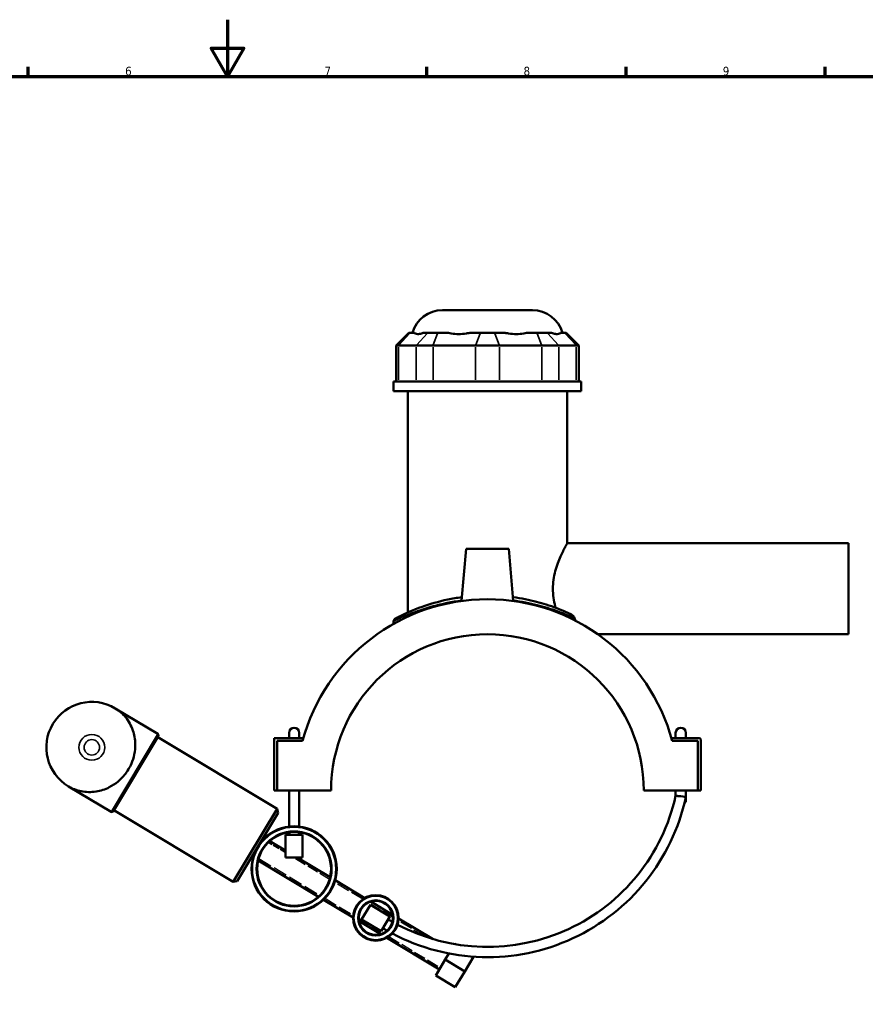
# Model space of a CAD drawing. Header units: millimetres. Extents: x 0 to 1081, y -8 to 1311.
# Tile 3 of 6: x 347 to 645, y 248 to 594. Entities that reach past the tile are written whole.
import ezdxf

# ---------------------------------------------------------------- set-up
doc = ezdxf.new("R2010")
doc.units = ezdxf.units.MM
doc.linetypes.add('DASHED', pattern=[0.2067, 0.1654, -0.0413])
for name, color, linetype, lineweight in [('Border (ANSI)', 7, 'Continuous', 70), ('Hidden Narrow (ANSI)', 7, 'DASHED', 25), ('Visible (ANSI)', 7, 'Continuous', 50), ('Visible Narrow (ANSI)', 7, 'Continuous', 35)]:
    doc.layers.add(name, color=color, linetype=linetype, lineweight=lineweight)
doc.styles.add('Note Text (ANSI)', font='tahoma.ttf')

# ---------------------------------------------------------------- blocks, each defined once
blk = doc.blocks.new('Borders Default Border')
at = {"layer": 'Border (ANSI)'}
for p, q in [((350.4166793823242, 574.0000152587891), (350.4166793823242, 577.4480056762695)), ((490.5833435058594, 574.0000152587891), (490.5833435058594, 577.4480056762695)), ((560.6666564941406, 574.0000152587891), (560.6666564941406, 577.4480056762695)), ((630.7500076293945, 574.0000152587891), (630.7500076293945, 577.4480056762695))]:
    blk.add_line(p, q, dxfattribs=at)
at = {"layer": 'Border (ANSI)', "flags": 128}
for points in [[(420.4999923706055, 594.0000152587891), (420.4999923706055, 574.0000152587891), (414.7264862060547, 584.0000152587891), (426.2734985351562, 584.0000152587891), (420.4999923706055, 574.0000152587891)], [(20, 20), (20, 574.0000152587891), (820.9999847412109, 574.0000152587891), (820.9999847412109, 20), (20, 20)]]:
    blk.add_lwpolyline(points, dxfattribs=at)
at = {"layer": 'Border (ANSI)', "char_height": 3.048000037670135, "attachment_point": 7, "style": 'Note Text (ANSI)'}
for s, insert in [('6', (384.485404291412, 574.3357795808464)), ('7', (454.5979985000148, 574.4)), ('8', (524.6301253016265, 574.3308395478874)), ('9', (594.7012666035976, 574.3407196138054))]:
    blk.add_mtext(s, dxfattribs=dict(at, insert=insert))

msp = doc.modelspace()

# ---------------------------------------------------------------- linework, layer by layer
at = {"layer": 'Hidden Narrow (ANSI)', "ltscale": 0.6811114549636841}
for p, q in [((433.0521235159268, 305.6005620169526), (432.7455591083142, 305.7847644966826)), ((429.3916311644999, 300.2028910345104), (429.6981955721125, 300.0186885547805))]:
    msp.add_line(p, q, dxfattribs=at)
at = {"layer": 'Hidden Narrow (ANSI)', "ltscale": 13.57913494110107}
msp.add_line((440.9261046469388, 300.8693968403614), (434.8150651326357, 304.5412798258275), dxfattribs=at)
at = {"layer": 'Hidden Narrow (ANSI)', "ltscale": 30.4442310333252}
msp.add_line((431.4611371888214, 298.9594063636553), (453.0371441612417, 285.9952334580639), dxfattribs=at)
at = {"layer": 'Hidden Narrow (ANSI)', "ltscale": 24.08186912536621}
msp.add_line((456.391072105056, 291.5771069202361), (443.5908494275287, 299.2682566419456), dxfattribs=at)
at = {"layer": 'Hidden Narrow (ANSI)', "ltscale": 27.97360610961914}
for p, q in [((468.0665436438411, 284.561775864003), (458.1540137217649, 290.5178247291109)), ((454.8000857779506, 284.9359512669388), (464.7126157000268, 278.9799024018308))]:
    msp.add_line(p, q, dxfattribs=at)
at = {"layer": 'Hidden Narrow (ANSI)', "ltscale": 24.38165855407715}
for p, q in [((478.6500861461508, 278.2025419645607), (470.0103731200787, 283.3938052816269)), ((466.6564451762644, 277.8119318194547), (475.2961582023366, 272.6206685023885))]:
    msp.add_line(p, q, dxfattribs=at)
at = {"layer": 'Hidden Narrow (ANSI)', "ltscale": 25.80440139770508}
msp.add_line((489.7377816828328, 271.5403823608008), (480.5939156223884, 277.0345713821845), dxfattribs=at)
at = {"layer": 'Hidden Narrow (ANSI)', "ltscale": 25.61503219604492}
msp.add_line((477.2399876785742, 271.4526979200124), (495.3935133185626, 260.5449592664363), dxfattribs=at)
at = {"layer": 'Visible (ANSI)'}
for p, q in [((496.1034199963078, 491.806616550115), (527.7487892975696, 491.806616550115)), ((484.2324188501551, 483.826616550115), (479.832418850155, 479.4266165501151)), ((484.2324188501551, 483.826616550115), (484.7348139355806, 483.826616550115)), ((486.2753458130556, 483.826616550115), (484.7348139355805, 483.826616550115)), ((490.9130114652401, 483.826616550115), (489.3724795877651, 483.826616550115)), ((490.9130114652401, 483.826616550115), (494.484905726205, 483.826616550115)), ((498.2040786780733, 483.826616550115), (494.484905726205, 483.826616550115)), ((509.4003939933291, 483.826616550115), (505.6812210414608, 483.826616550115)), ((509.4003939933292, 483.826616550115), (514.4518153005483, 483.826616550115)), ((518.1709882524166, 483.826616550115), (514.4518153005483, 483.826616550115)), ((529.3673035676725, 483.826616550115), (525.6481306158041, 483.826616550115)), ((529.3673035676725, 483.826616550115), (532.9391978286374, 483.826616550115)), ((534.4797297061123, 483.826616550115), (532.9391978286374, 483.826616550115)), ((539.1173953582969, 483.826616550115), (537.5768634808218, 483.826616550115)), ((539.1173953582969, 483.826616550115), (539.6197904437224, 483.826616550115)), ((539.6197904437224, 483.826616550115), (544.0197904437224, 479.4266165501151)), ((480.6697439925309, 479.4266165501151), (479.832418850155, 479.4266165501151)), ((479.832418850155, 479.4266165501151), (479.832418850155, 466.726616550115)), ((480.6697439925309, 479.426616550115), (486.8479415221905, 479.426616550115)), ((492.8010986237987, 479.426616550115), (486.8479415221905, 479.426616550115)), ((492.8010986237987, 479.426616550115), (507.7165868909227, 479.426616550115)), ((516.1356224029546, 479.426616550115), (507.7165868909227, 479.426616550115)), ((516.1356224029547, 479.426616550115), (531.0511106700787, 479.426616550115)), ((537.004267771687, 479.426616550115), (531.0511106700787, 479.426616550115)), ((537.004267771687, 479.426616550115), (543.1824653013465, 479.4266165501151)), ((544.0197904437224, 479.4266165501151), (543.1824653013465, 479.4266165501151)), ((544.0197904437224, 479.4266165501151), (544.0197904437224, 466.726616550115)), ((544.9261046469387, 466.726616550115), (478.9261046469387, 466.726616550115)), ((478.9261046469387, 463.306616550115), (478.9261046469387, 466.726616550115)), ((544.9261046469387, 463.306616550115), (544.9261046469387, 466.726616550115)), ((544.9261046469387, 463.306616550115), (478.9261046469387, 463.306616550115)), ((483.8761046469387, 385.453620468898), (483.8761046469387, 463.306616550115)), ((539.9761046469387, 409.8066165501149), (539.9761046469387, 463.306616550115)), ((539.9761046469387, 409.806616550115), (638.9261046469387, 409.806616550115)), ((638.9261046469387, 377.806616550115), (638.9261046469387, 409.806616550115)), ((504.4261046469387, 407.806616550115), (502.8252369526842, 389.5086150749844)), ((519.4261046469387, 407.806616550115), (504.4261046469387, 407.806616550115)), ((519.4261046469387, 407.806616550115), (521.0269723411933, 389.5086150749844)), ((478.9261046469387, 382.3384702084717), (478.9261046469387, 381.4835489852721)), ((550.7459758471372, 377.806616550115), (638.9261046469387, 377.806616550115)), ((396.0222556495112, 342.717927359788), (381.0218278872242, 351.731093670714)), ((442.1261046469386, 343.1066165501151), (442.1261046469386, 341.3066165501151)), ((445.7261046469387, 341.3066165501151), (445.7261046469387, 343.1066165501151)), ((578.1261046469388, 343.106616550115), (578.1261046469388, 341.3066165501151)), ((581.7261046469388, 341.3066165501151), (581.7261046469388, 343.106616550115)), ((396.1933202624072, 342.031824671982), (380.2271399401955, 315.4596383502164)), ((437.9369989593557, 316.3663753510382), (395.9358012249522, 341.6032410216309)), ((436.9261046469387, 341.3066165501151), (447.1979623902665, 341.3066165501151)), ((436.9261046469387, 322.8566165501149), (436.9261046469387, 341.3066165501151)), ((446.9204710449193, 340.306616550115), (437.9261046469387, 340.306616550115)), ((437.9261046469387, 340.306616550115), (437.9261046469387, 322.856616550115)), ((586.4261046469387, 341.3066165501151), (576.6542469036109, 341.3066165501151)), ((585.9261046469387, 340.306616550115), (576.9317382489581, 340.306616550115)), ((585.9261046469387, 322.8566165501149), (585.9261046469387, 340.306616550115)), ((586.9261046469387, 322.8566165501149), (586.9261046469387, 340.8066165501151)), ((379.5410372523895, 315.2885737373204), (364.5406094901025, 324.3017400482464)), ((437.9261046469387, 322.8566165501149), (436.9261046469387, 322.8566165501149)), ((437.9261046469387, 322.856616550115), (456.9261273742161, 322.856616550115)), ((442.1261046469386, 322.856616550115), (442.1261046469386, 310.1598650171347)), ((445.7261046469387, 322.856616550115), (445.7261046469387, 310.1598650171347)), ((566.9260819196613, 322.8566165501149), (585.9261046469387, 322.8566165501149)), ((578.1261046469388, 320.9817111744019), (578.1261046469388, 322.8566165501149)), ((581.7261046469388, 320.5928064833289), (581.7261046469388, 322.8566165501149)), ((585.9261046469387, 322.8566165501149), (586.9261046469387, 322.8566165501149)), ((579.9261046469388, 320.786616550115), (581.7261046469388, 320.5928064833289)), ((581.3030252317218, 318.7460825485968), (581.7261046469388, 318.7460825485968)), ((581.7261046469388, 320.5928064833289), (581.6848470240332, 320.4034387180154)), ((581.7261046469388, 320.5928064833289), (581.7261046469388, 318.7460825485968)), ((422.4858567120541, 290.6513563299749), (380.4846589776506, 315.8882220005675)), ((422.4858567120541, 290.6513563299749), (437.9369989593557, 316.3663753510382)), ((438.2791281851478, 314.9941699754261), (437.9369989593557, 316.3663753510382)), ((438.2791281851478, 314.9941699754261), (423.8580620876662, 290.9934855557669)), ((433.1287474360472, 306.422496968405), (433.5943330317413, 306.1427449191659)), ((435.3836829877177, 305.067594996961), (440.9261046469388, 301.7373720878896)), ((446.9261046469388, 307.2682566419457), (440.9261046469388, 307.2682566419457)), ((440.9261046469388, 299.2682566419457), (440.9261046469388, 307.2682566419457)), ((442.1261046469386, 308.1430381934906), (442.1261046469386, 307.2682566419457)), ((445.7261046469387, 308.1430381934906), (445.7261046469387, 307.2682566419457)), ((446.9261046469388, 299.2682566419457), (446.9261046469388, 307.2682566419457)), ((429.0084428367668, 299.565158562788), (429.4740284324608, 299.285406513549)), ((431.2633783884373, 298.210256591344), (452.4685263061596, 285.4689182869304)), ((446.9261046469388, 299.2682566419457), (440.9261046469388, 299.2682566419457)), ((445.035402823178, 299.2682566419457), (456.5888309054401, 292.3262566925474)), ((423.8580620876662, 290.9934855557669), (422.4858567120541, 290.6513563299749)), ((458.3781808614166, 291.2511067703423), (468.7747886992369, 285.0041945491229)), ((454.2578762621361, 284.3937683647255), (464.6544840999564, 278.146856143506)), ((470.7697106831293, 282.6388910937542), (467.679482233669, 277.4958872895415)), ((477.6270490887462, 278.5185864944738), (470.7697106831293, 282.6388910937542)), ((470.880049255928, 283.7392263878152), (478.5467866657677, 279.1325858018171)), ((474.5368206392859, 273.3755826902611), (467.679482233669, 277.4958872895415)), ((474.5368206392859, 273.3755826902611), (477.6270490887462, 278.5185864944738)), ((480.6520472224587, 277.8676176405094), (492.8259112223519, 270.5528221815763)), ((466.7597446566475, 276.8818879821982), (474.4264820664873, 272.2752473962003)), ((476.5317426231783, 271.0102792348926), (495.0103249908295, 259.9072267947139)), ((500.3545198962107, 268.8014607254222), (500.4157477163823, 268.9033609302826)), ((500.4157477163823, 268.9033609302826), (500.67696530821, 268.746405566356)), ((493.7252068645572, 257.7684310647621), (497.0704772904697, 263.3358959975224)), ((497.0704772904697, 263.3358959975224), (498.3736295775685, 265.5047056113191)), ((503.9278156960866, 259.2155913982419), (497.0704772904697, 263.3358959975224)), ((507.0278088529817, 264.3748464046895), (503.9278156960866, 259.2155913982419)), ((493.7252068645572, 257.7684310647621), (500.582545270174, 253.6481264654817)), ((503.9278156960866, 259.2155913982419), (500.582545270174, 253.6481264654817))]:
    msp.add_line(p, q, dxfattribs=at)
for centre, radius in [((443.9261046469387, 295.2682566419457), 15), ((443.9261046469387, 295.2682566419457), 14.80000000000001), ((443.9261046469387, 295.2682566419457), 13.2), ((443.9261046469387, 295.2682566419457), 13), ((472.6532656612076, 278.0072368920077), 8.000000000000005), ((472.6532656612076, 278.0072368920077), 7.80000000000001), ((472.6532656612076, 278.0072368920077), 6.199999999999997), ((472.6532656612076, 278.0072368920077), 6.000000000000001)]:
    msp.add_circle(centre, radius, dxfattribs=at)
for centre, radius, start, end in [((496.1034199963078, 480.806616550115), 11, 90, 164.0650719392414), ((527.7487892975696, 480.806616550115), 11, 15.93492806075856, 90), ((511.9261046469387, 322.806616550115), 67.32000000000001, 15.06724165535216, 164.9327583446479), ((480.0261046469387, 382.3384702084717), 1.1, 118.1845241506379, 180), ((511.9261046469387, 322.806616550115), 54.99999999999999, 0.05208707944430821, 179.9479129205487), ((372.7812186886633, 338.0164168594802), 16.00000000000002, 59.00000000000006, 239), ((443.9261046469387, 343.1066165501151), 1.799999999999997, 0, 180), ((579.9261046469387, 343.106616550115), 1.799999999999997, 0, 180), ((395.7647366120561, 342.289343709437), 0.5, 329.0000000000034, 59.0000000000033), ((586.4261046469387, 340.8066165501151), 0.4999999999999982, 0, 90), ((511.9261046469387, 335.6018009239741), 71.3951843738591, 242.0652717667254, 347.7090197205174), ((511.9261046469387, 335.6018009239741), 67.7951843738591, 242.1877027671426, 347.54628543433), ((379.7985562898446, 315.7171573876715), 0.5, 239.0000000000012, 328.9999999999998), ((511.9261046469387, 335.6018009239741), 67.79518437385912, 239, 240.451035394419), ((511.9261046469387, 335.6018009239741), 71.39518437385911, 239, 240.3886388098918)]:
    msp.add_arc(centre, radius, start, end, dxfattribs=at)
for points, knots in [([(486.2753458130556, 483.826616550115), (486.342366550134, 483.7470535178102), (486.4219261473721, 483.6772615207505), (486.7533915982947, 483.4704414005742), (487.0777350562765, 483.4026909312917), (487.4322564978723, 483.4026909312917), (487.786777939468, 483.4026909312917), (488.2363079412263, 483.4704414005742), (488.9499271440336, 483.6772615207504), (489.1584455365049, 483.7470535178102), (489.3724795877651, 483.826616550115)], [4.45870577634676, 4.45870577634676, 4.45870577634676, 4.45870577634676, 4.56597929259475, 4.56597929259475, 4.843902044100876, 4.843902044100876, 4.843902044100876, 5.121824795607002, 5.121824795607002, 5.229098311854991, 5.229098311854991, 5.229098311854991, 5.229098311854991]), ([(498.2040786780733, 483.826616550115), (498.51289436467, 483.7470535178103), (498.8339270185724, 483.6772615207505), (500.0163091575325, 483.4704414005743), (500.9245300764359, 483.4026909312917), (501.7804205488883, 483.4026909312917), (502.6363110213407, 483.4026909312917), (503.5963859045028, 483.4704414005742), (504.9370613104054, 483.6772615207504), (505.3115104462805, 483.7470535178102), (505.6812210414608, 483.826616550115)], [4.458705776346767, 4.458705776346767, 4.458705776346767, 4.458705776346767, 4.565979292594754, 4.565979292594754, 4.843902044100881, 4.843902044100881, 4.843902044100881, 5.121824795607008, 5.121824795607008, 5.229098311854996, 5.229098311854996, 5.229098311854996, 5.229098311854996]), ([(518.1709882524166, 483.826616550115), (518.5406988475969, 483.7470535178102), (518.915147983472, 483.6772615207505), (520.2558233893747, 483.4704414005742), (521.2158982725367, 483.4026909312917), (522.0717887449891, 483.4026909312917), (522.9276792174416, 483.4026909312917), (523.8359001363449, 483.4704414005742), (525.0182822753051, 483.6772615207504), (525.3393149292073, 483.7470535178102), (525.6481306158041, 483.826616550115)], [4.458705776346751, 4.458705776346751, 4.458705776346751, 4.458705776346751, 4.565979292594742, 4.565979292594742, 4.843902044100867, 4.843902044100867, 4.843902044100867, 5.121824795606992, 5.121824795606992, 5.229098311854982, 5.229098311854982, 5.229098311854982, 5.229098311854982]), ([(534.4797297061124, 483.826616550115), (534.6937637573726, 483.7470535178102), (534.9022821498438, 483.6772615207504), (535.6159013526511, 483.4704414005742), (536.0654313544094, 483.4026909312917), (536.4199527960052, 483.4026909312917), (536.7744742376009, 483.4026909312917), (537.0988176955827, 483.4704414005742), (537.4302831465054, 483.6772615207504), (537.5098427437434, 483.7470535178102), (537.5768634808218, 483.826616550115)], [4.458705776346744, 4.458705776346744, 4.458705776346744, 4.458705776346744, 4.565979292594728, 4.565979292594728, 4.843902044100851, 4.843902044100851, 4.843902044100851, 5.121824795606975, 5.121824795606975, 5.229098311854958, 5.229098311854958, 5.229098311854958, 5.229098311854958]), ([(535.9166290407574, 387.1176135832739), (535.8707265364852, 387.2822457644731), (535.8259694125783, 387.4483768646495), (535.5282091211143, 388.5958196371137), (535.3189024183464, 389.6244741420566), (535.0371224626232, 391.7122261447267), (534.9652561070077, 392.7714463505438), (534.9652561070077, 394.8417867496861), (535.0371224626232, 395.9010069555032), (535.3189024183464, 397.9887589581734), (535.5282091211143, 399.0174134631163), (536.2910961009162, 401.9572586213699), (536.9771944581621, 403.7226875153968), (537.899727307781, 405.8156164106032), (538.212483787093, 406.472585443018), (538.7938894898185, 407.6388579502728), (539.0621390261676, 408.1482478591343), (539.5067871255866, 408.9727656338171), (539.6833252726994, 409.2885574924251), (539.9180537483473, 409.7055603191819), (539.9761046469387, 409.806616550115), (539.9761046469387, 409.806616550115)], [4.282094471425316, 4.282094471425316, 4.282094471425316, 4.282094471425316, 4.335174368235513, 4.335174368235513, 4.645725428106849, 4.645725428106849, 4.956276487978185, 4.956276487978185, 5.26682754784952, 5.26682754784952, 5.577378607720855, 5.577378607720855, 6.198480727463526, 6.198480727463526, 6.507464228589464, 6.507464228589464, 6.816447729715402, 6.816447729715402, 7.12543123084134, 7.12543123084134, 7.434414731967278, 7.434414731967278, 7.434414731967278, 7.434414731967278]), ([(502.9445484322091, 390.8548403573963), (501.2327576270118, 390.6289221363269), (499.5679577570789, 390.3445600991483), (494.6041503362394, 389.314129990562), (491.5512738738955, 388.4109477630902), (485.6912396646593, 386.3294533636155), (483.1339137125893, 385.1423542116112), (480.8253896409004, 384.0011990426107), (480.307579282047, 383.7316789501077), (479.6628569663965, 383.3925352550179), (479.5075462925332, 383.3095338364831), (479.5071638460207, 383.3089551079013)], [16.08955561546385, 16.08955561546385, 16.08955561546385, 16.08955561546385, 16.61720984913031, 16.61720984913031, 17.73341925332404, 17.73341925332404, 19.13307054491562, 19.13307054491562, 19.72211645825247, 19.72211645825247, 20.26084266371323, 20.26084266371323, 20.26084266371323, 20.26084266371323]), ([(541.4350915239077, 384.7797501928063), (540.8483203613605, 385.059145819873), (540.1794710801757, 385.3674440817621), (537.5752076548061, 386.5066470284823), (535.2438693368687, 387.4268823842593), (531.4657999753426, 388.6162928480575), (530.3347945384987, 388.9433153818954), (526.6137043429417, 389.9080298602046), (523.8307918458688, 390.4683521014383), (520.9082196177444, 390.8555767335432)], [11.49602802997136, 11.49602802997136, 11.49602802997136, 11.49602802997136, 11.92032787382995, 11.92032787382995, 12.98032745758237, 12.98032745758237, 13.40036021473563, 13.40036021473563, 14.30168589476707, 14.30168589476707, 14.30168589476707, 14.30168589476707]), ([(542.5718840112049, 383.5030349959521), (542.4956641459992, 383.7297345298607), (542.3702061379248, 383.9559457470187), (542.0424000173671, 384.3628923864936), (541.8487970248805, 384.5356758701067), (541.5742357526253, 384.7080897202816), (541.5060126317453, 384.7459805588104), (541.435091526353, 384.7797501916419)], [-0.1844153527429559, -0.1844153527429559, -0.1844153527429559, -0.1844153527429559, -0.1036647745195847, -0.1036647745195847, -0.02456092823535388, -0.02456092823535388, 0, 0, 0, 0]), ([(381.0218278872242, 351.731093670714), (381.0267251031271, 351.7281511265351), (381.031620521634, 351.7252055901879), (382.3848212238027, 350.9098684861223), (383.6036694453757, 349.8661244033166), (385.7272345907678, 347.2957940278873), (386.6244501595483, 345.7287780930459), (387.7198291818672, 342.4993333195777), (388.0204676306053, 340.8961751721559), (388.0728839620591, 337.9810974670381), (387.9612812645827, 336.7285909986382), (387.4645431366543, 334.4031718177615), (387.1335203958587, 333.350734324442), (386.3891287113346, 331.6211900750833), (386.0414364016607, 330.9420593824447), (385.2528007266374, 329.6295492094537), (384.8163955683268, 329.0037225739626), (383.6387693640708, 327.5344918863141), (382.8649279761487, 326.7481266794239), (381.0449091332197, 325.2178147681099), (379.9914058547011, 324.5312592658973), (377.3929370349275, 323.208994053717), (375.8362912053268, 322.7218048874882), (372.4706114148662, 322.1728346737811), (370.6658012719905, 322.2293595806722), (367.3993808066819, 322.8976592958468), (365.9055949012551, 323.4838302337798), (364.5504057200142, 324.2958579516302), (364.5455067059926, 324.2987975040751), (364.5406094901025, 324.3017400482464)], [-0.002507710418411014, -0.002507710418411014, -0.002507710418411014, -0.002507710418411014, 0, 0, 0.6909332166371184, 0.6909332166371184, 1.420126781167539, 1.420126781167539, 2.013729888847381, 2.013729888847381, 2.430047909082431, 2.430047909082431, 2.773378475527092, 2.773378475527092, 3.004713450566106, 3.004713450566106, 3.236048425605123, 3.236048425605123, 3.579378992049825, 3.579378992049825, 3.995697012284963, 3.995697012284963, 4.589300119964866, 4.589300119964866, 5.318493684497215, 5.318493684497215, 6.009426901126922, 6.009426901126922, 6.011934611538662, 6.011934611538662, 6.011934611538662, 6.011934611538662]), ([(579.9261046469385, 320.786616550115), (579.9166298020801, 320.7876367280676), (579.9071551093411, 320.7886569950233), (579.661382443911, 320.8151253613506), (579.4280180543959, 320.8403253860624), (578.9924566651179, 320.887468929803), (578.794656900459, 320.9089361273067), (578.4642703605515, 320.9448497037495), (578.3347580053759, 320.9589598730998), (578.1675689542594, 320.97718508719), (578.1261046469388, 320.9817111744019), (578.1261046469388, 320.9817111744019)], [-0.5661141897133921, -0.5661141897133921, -0.5661141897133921, -0.5661141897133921, -0.5632553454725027, -0.5632553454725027, -0.4919479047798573, -0.4919479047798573, -0.4201625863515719, -0.4201625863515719, -0.3485961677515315, -0.3485961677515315, -0.2815952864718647, -0.2815952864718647, -0.2815952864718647, -0.2815952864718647])]:
    msp.add_open_spline(points, degree=3, knots=knots, dxfattribs=at)
msp.add_open_spline([(542.8940964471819, 382.5809082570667), (542.7880541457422, 382.8734408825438), (542.6800962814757, 383.181180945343), (542.5718840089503, 383.5030349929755)], degree=3, dxfattribs=at)
at = {"layer": 'Visible Narrow (ANSI)'}
for p, q in [((484.5315604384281, 483.6066165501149), (480.8729974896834, 479.646616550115)), ((490.7097579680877, 483.6066165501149), (487.0511950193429, 479.646616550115)), ((494.4007153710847, 483.6066165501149), (492.8852889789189, 479.646616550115)), ((509.3162036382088, 483.6066165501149), (507.800777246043, 479.646616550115)), ((514.5360056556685, 483.6066165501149), (516.0514320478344, 479.646616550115)), ((529.4514939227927, 483.6066165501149), (530.9669203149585, 479.646616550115)), ((533.1424513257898, 483.6066165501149), (536.8010142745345, 479.646616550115)), ((539.3206488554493, 483.6066165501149), (542.979211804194, 479.646616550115)), ((480.6697439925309, 467.361616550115), (480.6697439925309, 478.791616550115)), ((486.8479415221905, 478.791616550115), (486.8479415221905, 467.361616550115)), ((492.8010986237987, 467.361616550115), (492.8010986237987, 478.791616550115)), ((507.7165868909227, 478.791616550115), (507.7165868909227, 467.361616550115)), ((516.1356224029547, 467.361616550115), (516.1356224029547, 478.791616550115)), ((531.0511106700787, 478.791616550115), (531.0511106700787, 467.361616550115)), ((537.004267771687, 467.361616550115), (537.004267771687, 478.791616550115)), ((543.1824653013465, 478.791616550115), (543.1824653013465, 467.361616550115)), ((379.6424928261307, 315.4574241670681), (395.92080007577, 342.5490769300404)), ((581.6794254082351, 320.4046199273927), (580.0640939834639, 320.7565527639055))]:
    msp.add_line(p, q, dxfattribs=at)
for radius in [4.538129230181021, 2.714791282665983]:
    msp.add_circle((372.7812186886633, 338.0164168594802), radius, dxfattribs=at)
for points, knots in [([(478.9267186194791, 382.3393663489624), (478.9271079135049, 382.3399358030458), (479.0851993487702, 382.4216070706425), (479.7414651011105, 382.7553157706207), (480.2685466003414, 383.0205166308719), (482.6184036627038, 384.1433840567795), (485.2215172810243, 385.3114591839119), (491.1864725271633, 387.3595963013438), (494.2940092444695, 388.2483044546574), (499.3672111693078, 389.2663389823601), (501.0841916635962, 389.5490992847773), (502.8498988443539, 389.7727340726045)], [-20.26084266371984, -20.26084266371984, -20.26084266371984, -20.26084266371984, -19.72211645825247, -19.72211645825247, -19.13307054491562, -19.13307054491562, -17.73341925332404, -17.73341925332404, -16.61720984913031, -16.61720984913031, -16.08287955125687, -16.08287955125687, -16.08287955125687, -16.08287955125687]), ([(521.0029131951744, 389.7734868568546), (524.0019627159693, 389.3921915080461), (526.8575418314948, 388.8374826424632), (530.6643930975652, 387.8834323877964), (531.8156486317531, 387.561650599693), (535.6613624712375, 386.3913012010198), (538.0344422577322, 385.4858132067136), (540.9563827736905, 384.2502518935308), (541.8435429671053, 383.8466687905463), (542.5718840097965, 383.5030349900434)], [-14.30836183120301, -14.30836183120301, -14.30836183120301, -14.30836183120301, -13.40036021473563, -13.40036021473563, -12.98032745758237, -12.98032745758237, -11.92032787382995, -11.92032787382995, -11.34426100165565, -11.34426100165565, -11.34426100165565, -11.34426100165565])]:
    msp.add_open_spline(points, degree=3, knots=knots, dxfattribs=at)

# ---------------------------------------------------------------- block references
msp.add_blockref('Borders Default Border', (0, 0))

doc.saveas('drawing.dxf')
